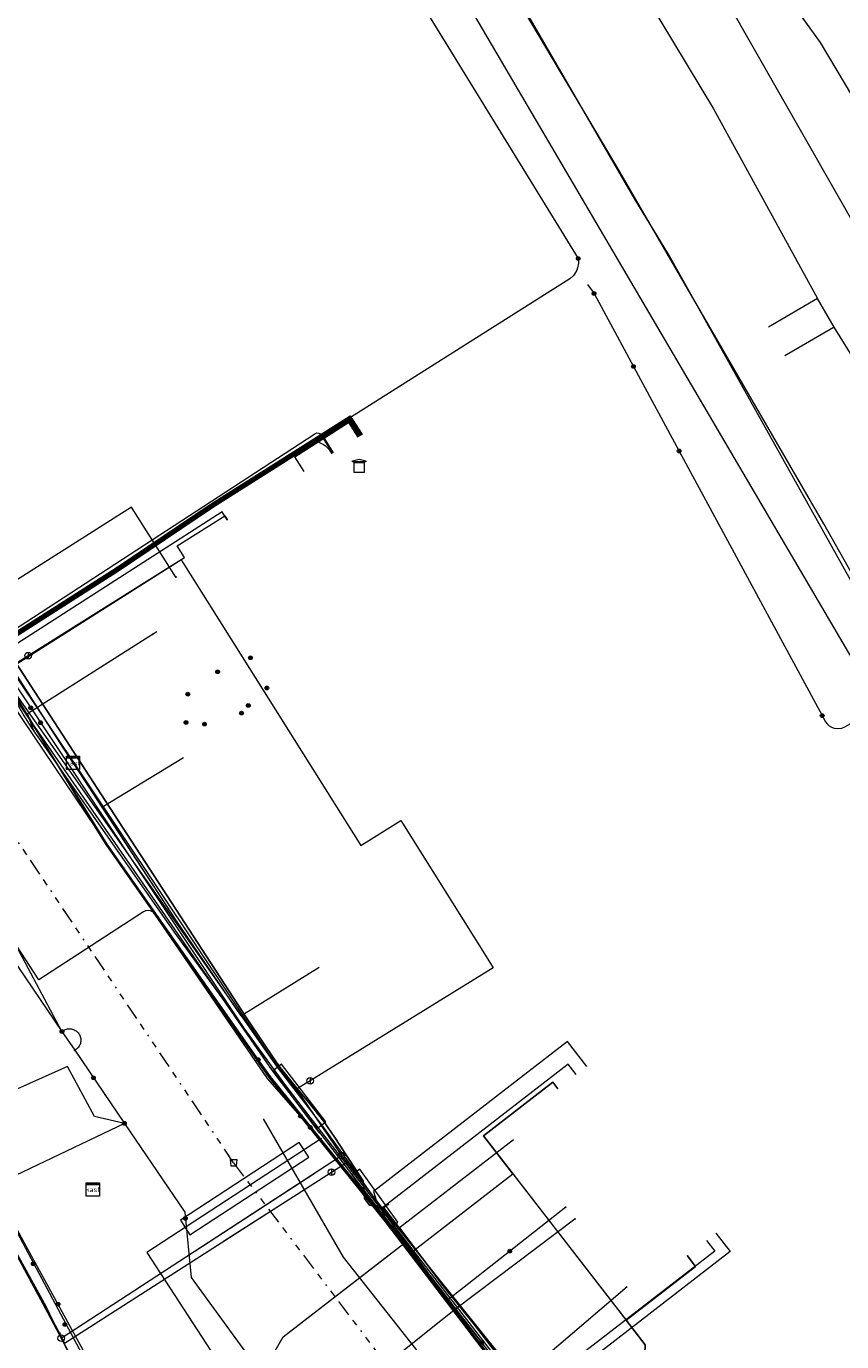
# Model space of a CAD drawing. Header units: metres. Extents: x 154975 to 155642, y 461260 to 461877.
# Tile 90 of 95: x 155417 to 155466, y 461528 to 461608. Entities that reach past the tile are written whole.
import ezdxf
from ezdxf.enums import TextEntityAlignment as Align
from ezdxf.lldxf.tags import DXFTag

# ---------------------------------------------------------------- set-up
doc = ezdxf.new("R2010")
doc.units = ezdxf.units.M
doc.linetypes.add('RI-OVERIG-SO', pattern=[17, 5, -2, 2, -2, 0, -2, 2, -2])
for name, color, linetype, lineweight, true_color in [('B-WE-KL-DATA-G', 3, 'KL-DATA-SO', 18, 0x00ff00), ('B-WE-KL-DATA_HULPSTUK-S', 3, 'Continuous', 18, 0x00ff00), ('B-WE-KL-DATA_KABELBED-G', 3, 'Continuous', 18, 0x00ff00), ('B-WE-KL-DATA_MANTELBUIS-G', 3, 'Continuous', 18, 0x00ff00), ('B-WE-KL-ET_LS-G', 1, 'KL-LS-SO', 18, 0xff0000), ('B-WE-KL-ET_LS_HULPSTUK-S', 1, 'Continuous', 18, 0xff0000), ('B-WE-KL-ET_LS_KABELBED-G', 1, 'Continuous', 18, 0xff0000), ('B-WE-KL-ET_LS_MANTELBUIS-G', 1, 'Continuous', 18, 0xff0000), ('B-WE-KL-ET_MS-G', 1, 'KL-MS-SO', 18, 0xff0000), ('B-WE-KL-ET_MS_HULPSTUK-S', 1, 'Continuous', 18, 0xff0000), ('B-WE-KL-ET_MS_MANTELBUIS-G', 1, 'Continuous', 18, 0xff0000), ('B-WE-KL-GAS_LD-G', 30, 'KL-GAS_LD-SO', 18, 0xff7f00), ('B-WE-KL-GAS_LD_HULPSTUK-S', 30, 'Continuous', 18, 0xff7f00), ('B-WE-KL-GAS_LD_MANTELBUIS-G', 30, 'Continuous', 18, 0xff7f00), ('B-WE-KL-WATER-G', 5, 'KL-WATER-SO', 18, 0x0000ff), ('B-WE-KL-WATER_HULPSTUK-S', 5, 'Continuous', 18, 0x0000ff), ('B-WE-KL-WATER_MANTELBUIS-G', 5, 'Continuous', 18, 0x0000ff), ('B-WE-RI-VRIJVERVAL-G', 6, 'RI-OVERIG-SO', 18, 0xff00ff), ('B-WE-RI-VRIJVERVAL_HULPSTUK-S', 6, 'Continuous', 18, 0xff00ff)]:
    doc.layers.add(name, color=color, linetype=linetype, lineweight=lineweight, true_color=true_color)
doc.layers.add('B-WE-OG-INFO-S', color=7, linetype='Continuous', lineweight=25)
doc.styles.add('NLCS-ISO', font='NLCS-ISO.ttf')
tags = doc.linetypes.add('KL-DATA-SO', pattern='A,4,-1,[101,NLCS.SHX,S=0.5,R=0,X=0,Y=0],-1,4,-1,["D",Standard,S=1,R=0,X=-0.25,Y=-0.5],-1.5', length=12.5).pattern_tags.tags
tags[18] = DXFTag(74, 10)
tags = doc.linetypes.add('KL-GAS_LD-SO', pattern='A,4,-1,[69,NLCS.SHX,S=0.5,R=0,X=0,Y=0],-1,4,-1,["L",Standard,S=1,R=0,X=0.25,Y=-0.5],-2', length=13).pattern_tags.tags
tags[18] = DXFTag(74, 10)
tags = doc.linetypes.add('KL-LS-SO', pattern='A,4,-1,[103,NLCS.SHX,S=0.75,R=0,X=0,Y=0],-1,4,-1,["L",Standard,S=1,R=0,X=0,Y=-0.5],-2', length=13).pattern_tags.tags
tags[18] = DXFTag(74, 10)
tags = doc.linetypes.add('KL-MS-SO', pattern='A,4,-1,[103,NLCS.SHX,S=0.75,R=0,X=0,Y=0],-1,4,-1,["M",Standard,S=1,R=0,X=0,Y=-0.5],-2', length=13).pattern_tags.tags
tags[18] = DXFTag(74, 10)
doc.linetypes.add('KL-WATER-SO', pattern='A,7,-0.5,[168,NLCS.SHX,S=0.75,R=0,X=0.75,Y=0],-2', length=9.5)

# ---------------------------------------------------------------- blocks, each defined once
blk = doc.blocks.new('SKL-WTB_HULP_MOF-SO')
at = {"linetype": 'ByBlock', "lineweight": 18}
h = blk.add_hatch(color=0, dxfattribs=at)
h.dxf.hatch_style = 1
h.paths.add_polyline_path([(-0.5625, 0, 1), (0.5625, 0, 1)])
at = {"color": 0, "linetype": 'ByBlock', "lineweight": 18}
blk.add_circle((0, 0), 0.5625, dxfattribs=at)
at = {"color": 0, "linetype": 'ByBlock', "lineweight": 18, "style": 'NLCS-ISO', "flags": 1}
for tag, p in [('TYPE', (1.5, 0)), ('OMSCHRIJVING', (1.5, -3)), ('LABEL', (1.5, -1.5))]:
    blk.add_attdef(tag, p, '', height=1, dxfattribs=at)
blk = doc.blocks.new('SKL-WTB_HULP_TECHNISCH GEBOUW-SO')
at = {"color": 0, "linetype": 'ByBlock', "lineweight": 18}
for points in [[(-2, 1.5), (0, 2), (2, 1.5), (2, 1.18), (-2, 1.18)], [(-1.5, 1.02), (1.5, 1.02), (1.5, -2), (-1.5, -2)]]:
    blk.add_lwpolyline(points, close=True, dxfattribs=at)
at = {"color": 0, "linetype": 'ByBlock', "lineweight": 18, "style": 'NLCS-ISO', "flags": 1}
for tag, p in [('TYPE', (2.5, 0)), ('OMSCHRIJVING', (2.5, -3)), ('LABEL', (2.5, -1.5))]:
    blk.add_attdef(tag, p, '', height=1, dxfattribs=at)
blk = doc.blocks.new('SKL-WTB_HULP_AFSLUITER-SO')
at = {"color": 0, "linetype": 'ByBlock', "lineweight": 18}
blk.add_lwpolyline([(0, 0.8), (0, -0.8)], dxfattribs=at)
blk.add_circle((0, 0), 1, dxfattribs=at)
at = {"color": 0, "linetype": 'ByBlock', "lineweight": 18, "style": 'NLCS-ISO', "flags": 1}
for tag, p in [('TYPE', (1.5, 0)), ('OMSCHRIJVING', (1.5, -3)), ('LABEL', (1.5, -1.5))]:
    blk.add_attdef(tag, p, '', height=1, dxfattribs=at)
blk = doc.blocks.new('SKL-WTB_HULP_T STUK-SO')
at = {"color": 0, "linetype": 'ByBlock', "lineweight": 18}
blk.add_circle((0, 0), 1, dxfattribs=at)
at = {"color": 0, "linetype": 'ByBlock', "lineweight": -2, "style": 'NLCS-ISO'}
blk.add_text('T', height=1, dxfattribs=at).set_placement((0, 0), align=Align.MIDDLE_CENTER)
at = {"color": 0, "linetype": 'ByBlock', "lineweight": 18, "style": 'NLCS-ISO', "flags": 1}
for tag, p in [('TYPE', (1.5, 0)), ('OMSCHRIJVING', (1.5, -3)), ('LABEL', (1.5, -1.5))]:
    blk.add_attdef(tag, p, '', height=1, dxfattribs=at)
blk = doc.blocks.new('SKL-WTB_HULP_KAST-SO')
at = {"color": 0, "linetype": 'ByBlock', "lineweight": 18}
for points in [[(-2, 2), (2, 2), (2, 1.68), (-2, 1.68)], [(-2, 1.52), (2, 1.52), (2, -2), (-2, -2)]]:
    blk.add_lwpolyline(points, close=True, dxfattribs=at)
at = {"color": 0, "linetype": 'ByBlock', "lineweight": 18, "style": 'NLCS-ISO'}
blk.add_text('kast', height=1.5, dxfattribs=at).set_placement((0, 0), align=Align.MIDDLE_CENTER)
at = {"color": 0, "linetype": 'ByBlock', "lineweight": 18, "style": 'NLCS-ISO', "flags": 1}
for tag, p in [('TYPE', (2.5, 0)), ('OMSCHRIJVING', (2.5, -3)), ('LABEL', (2.5, -1.5))]:
    blk.add_attdef(tag, p, '', height=1, dxfattribs=at)
blk = doc.blocks.new('SKL-WTB_HULP_OVERIG-SO')
at = {"color": 0, "linetype": 'ByBlock', "lineweight": 18}
for points in [[(-0.14, 0.14), (0.14, -0.14)], [(0.14, 0.14), (-0.14, -0.14)]]:
    blk.add_lwpolyline(points, dxfattribs=at)
at = {"color": 0, "linetype": 'ByBlock', "lineweight": 18, "style": 'NLCS-ISO', "flags": 1}
for tag, p in [('TYPE', (1.5, 0)), ('OMSCHRIJVING', (1.5, -3)), ('LABEL', (1.5, -1.5))]:
    blk.add_attdef(tag, p, '', height=1, dxfattribs=at)
blk = doc.blocks.new('SRI-HULP_AFVOER_OPVANG-SO')
at = {"color": 0, "linetype": 'ByBlock', "lineweight": 18}
blk.add_lwpolyline([(-0.75, -1), (-1, 1), (1, 1), (0.75, -1)], close=True, dxfattribs=at)
at = {"color": 0, "linetype": 'ByBlock', "lineweight": 18, "style": 'NLCS-ISO', "flags": 1}
for tag, p in [('TYPE', (1.5, 0)), ('OMSCHRIJVING', (1.5, -3)), ('LABEL', (1.5, -1.5))]:
    blk.add_attdef(tag, p, '', height=1, dxfattribs=at)
blk = doc.blocks.new('SOG-INFO_OVERIG-SO')
at = {"color": 0, "linetype": 'ByBlock', "lineweight": 18}
for points in [[(-0.14, 0.14), (0.14, -0.14)], [(0.14, 0.14), (-0.14, -0.14)]]:
    blk.add_lwpolyline(points, dxfattribs=at)
at = {"color": 0, "linetype": 'ByBlock', "lineweight": 18, "style": 'NLCS-ISO', "flags": 1}
for tag, p in [('TYPE', (1.5, 0)), ('OMSCHRIJVING', (1.5, -3)), ('LABEL', (1.5, -1.5))]:
    blk.add_attdef(tag, p, '', height=1, dxfattribs=at)

msp = doc.modelspace()

# ---------------------------------------------------------------- linework, layer by layer
at = {"layer": 'B-WE-KL-DATA-G', "ltscale": 0.2, "flags": 128}
for points in [[(155274.453, 461839.808), (155292.163, 461822.24), (155309.873, 461804.672), (155314.905, 461799.607), (155319.936, 461794.542), (155327.171, 461786.817), (155334.405, 461779.092), (155342.706, 461769.815), (155351.008, 461760.539), (155360.184, 461749.814), (155369.359, 461739.089), (155380.511, 461725.135), (155388.637, 461714.618), (155398.774, 461701.58), (155405.995, 461691.564), (155413.217, 461681.548), (155419.123, 461672.897), (155425.03, 461664.246), (155430.504, 461655.982), (155435.978, 461647.718), (155441.694, 461638.652), (155451.399, 461623.26), (155469.085, 461592.238), (155486.771, 461561.215), (155546.535, 461454.258), (155549.691, 461448.594)], [(155438.756, 461536.298), (155437.885, 461536.446), (155437.578, 461536.841), (155437.506, 461537.923), (155437.227, 461538.347), (155435.789, 461540.529), (155435.128, 461541.492), (155434.223, 461542.637), (155433.482, 461543.54), (155432.898, 461544.262), (155432.503, 461544.752), (155432.067, 461545.367), (155431.445, 461546.286), (155430.473, 461547.749), (155421.939, 461560.88), (155416.037, 461569.982), (155414.528, 461572.203), (155411.056, 461577.515), (155410.278, 461578.705), (155405.301, 461586.32), (155405.226, 461586.437), (155400.372, 461593.896), (155395.216, 461601.819), (155392.507, 461605.983), (155392.498, 461605.995), (155388.121, 461612.719), (155388.08, 461612.773), (155387.978, 461612.909), (155383.512, 461619.829), (155383.494, 461619.856), (155381.975, 461622.146), (155381.954, 461622.177), (155377.525, 461628.889), (155377.512, 461628.908), (155371.135, 461638.77), (155371.106, 461638.816), (155368.589, 461642.658), (155361.996, 461652.722), (155358.251, 461658.44), (155358.202, 461658.513), (155356.514, 461660.999), (155356.471, 461661.065), (155351.698, 461668.404), (155351.664, 461668.457), (155350.092, 461670.856), (155350.022, 461670.963), (155346.257, 461676.763), (155346.224, 461676.814), (155345.113, 461678.492), (155345.089, 461678.529), (155339.005, 461687.869), (155338.938, 461687.971), (155334.314, 461694.935), (155334.299, 461694.958), (155330.763, 461700.242), (155330.202, 461701.399), (155329.348, 461702.918), (155328.861, 461703.329), (155327.843, 461704.944), (155326.348, 461707.148), (155324.573, 461707.04), (155324.351, 461707.029), (155324.142, 461707.148), (155323.969, 461707.308), (155323.753, 461707.489), (155323.058, 461708.592), (155322.993, 461708.674), (155322.858, 461708.842), (155318.526, 461715.368), (155318.522, 461715.374), (155315.918, 461719.478), (155315.869, 461719.555), (155312.962, 461724.032), (155312.952, 461724.047), (155309.822, 461728.851), (155310.207, 461728.991)], [(155419.996, 461563.149), (155419.421, 461564.038), (155402.697, 461590.156), (155396.023, 461600.519), (155383.913, 461619.281), (155375.325, 461613.738), (155375.34, 461613.719), (155374.562, 461613.092)], [(155420.374, 461512.245), (155421.282, 461512.843), (155425.321, 461515.469), (155425.496, 461515.727), (155425.555, 461516.068), (155425.509, 461516.363), (155425.345, 461516.78), (155425.169, 461517.19), (155424.915, 461517.732), (155424.463, 461518.661), (155418.477, 461529.938), (155416.125, 461534.322), (155413.12, 461539.923), (155407.038, 461551.26), (155404.58, 461555.84), (155404.578, 461556.347), (155404.155, 461557.287), (155403.621, 461557.78), (155402.831, 461559.252), (155402.648, 461559.594), (155399.163, 461566.072), (155395.549, 461572.792), (155391.99, 461579.409), (155390.909, 461581.418), (155388.622, 461585.718), (155387.918, 461587.043), (155382.8, 461596.669), (155380.917, 461600.209), (155380.63, 461600.752), (155380.593, 461600.823), (155380.592, 461600.822), (155365.396, 461592.706), (155362.051, 461590.881)], [(155419.996, 461563.149), (155419.421, 461564.038), (155407.79, 461582.202), (155411.097, 461584.311)], [(155415.448, 461570.197), (155434.399, 461582.586), (155434.547, 461582.577), (155434.835, 461582.509), (155435.103, 461582.382), (155435.23, 461582.294), (155435.453, 461582.078), (155435.621, 461581.817)], [(155419.996, 461563.149), (155419.421, 461564.038), (155411.114, 461577.01), (155414.421, 461579.123)], [(155429.307, 461577.818), (155428.998, 461578.301), (155416.037, 461569.982)], [(155419.996, 461563.149), (155419.421, 461564.038), (155416.45, 461568.677), (155416.437, 461569.023), (155426.719, 461575.545), (155426.274, 461576.247), (155429.148, 461578.069), (155429.31, 461577.814)], [(155419.996, 461563.149), (155419.421, 461564.038), (155416.45, 461568.677), (155416.437, 461569.023), (155426.719, 461575.545), (155426.274, 461576.247), (155429.148, 461578.069), (155429.31, 461577.814)], [(155419.996, 461563.149), (155419.421, 461564.038), (155416.45, 461568.677), (155416.437, 461569.023), (155426.719, 461575.545), (155426.274, 461576.247), (155429.148, 461578.069), (155429.31, 461577.814)], [(155419.996, 461563.149), (155419.421, 461564.038), (155416.45, 461568.677), (155416.437, 461569.023), (155426.719, 461575.545), (155426.274, 461576.247), (155429.148, 461578.069), (155429.31, 461577.814)], [(155419.996, 461563.149), (155419.421, 461564.038), (155416.45, 461568.677), (155416.437, 461569.023), (155426.719, 461575.545), (155426.274, 461576.247), (155429.148, 461578.069), (155429.31, 461577.814)], [(155419.996, 461563.149), (155419.421, 461564.038), (155416.45, 461568.677), (155416.437, 461569.023), (155426.719, 461575.545), (155426.274, 461576.247), (155429.148, 461578.069), (155429.31, 461577.814)], [(155429.3, 461577.8), (155429.307, 461577.818)], [(155434.314, 461541.146), (155431.723, 461544.103), (155422.026, 461558.244), (155414.42, 461569.525), (155415.448, 461570.197)], [(155416.037, 461569.982), (155421.939, 461560.88), (155430.473, 461547.749), (155431.445, 461546.286), (155432.067, 461545.367), (155432.503, 461544.752), (155432.898, 461544.262), (155433.482, 461543.54), (155434.223, 461542.637), (155435.128, 461541.492), (155435.789, 461540.529), (155437.227, 461538.347), (155437.506, 461537.923), (155437.578, 461536.841), (155437.885, 461536.446), (155438.756, 461536.298), (155439.014, 461536.498)], [(155419.996, 461563.149), (155419.421, 461564.038), (155416.45, 461568.677), (155404.272, 461557.044), (155403.48, 461558.526), (155398.977, 461556.122)], [(155419.996, 461563.149), (155419.421, 461564.038), (155416.45, 461568.677), (155404.272, 461557.044), (155406.576, 461552.73), (155402.074, 461550.33)], [(155419.996, 461563.149), (155419.421, 461564.038), (155416.45, 461568.677), (155404.272, 461557.044), (155408.128, 461549.825), (155403.629, 461547.422)], [(155419.996, 461563.149), (155419.421, 461564.038), (155416.45, 461568.677), (155404.272, 461557.044), (155413.039, 461540.632), (155408.539, 461538.225)], [(155419.996, 461563.149), (155419.421, 461564.038), (155416.45, 461568.677), (155404.272, 461557.044), (155416.23, 461534.66), (155411.728, 461532.256)], [(155419.996, 461563.149), (155421.739, 461560.484), (155426.665, 461563.473)], [(155419.996, 461563.149), (155421.739, 461560.484), (155426.665, 461563.473)], [(155419.996, 461563.149), (155421.739, 461560.484), (155426.665, 461563.473)], [(155419.996, 461563.149), (155421.739, 461560.484), (155426.665, 461563.473)], [(155419.996, 461563.149), (155421.739, 461560.484), (155426.665, 461563.473)], [(155419.996, 461563.149), (155421.739, 461560.484), (155426.665, 461563.473)], [(155419.996, 461563.149), (155421.739, 461560.484), (155426.665, 461563.473)], [(155419.996, 461563.149), (155421.739, 461560.484), (155426.665, 461563.473)], [(155419.996, 461563.149), (155421.739, 461560.484), (155426.665, 461563.473)], [(155419.996, 461563.149), (155421.739, 461560.484), (155426.665, 461563.473)], [(155419.996, 461563.149), (155421.739, 461560.484), (155426.665, 461563.473)], [(155419.996, 461563.149), (155421.739, 461560.484), (155426.665, 461563.473)], [(155419.996, 461563.149), (155421.739, 461560.484), (155426.665, 461563.473)], [(155419.996, 461563.149), (155421.739, 461560.484), (155426.665, 461563.473)], [(155419.996, 461563.149), (155421.739, 461560.484), (155426.665, 461563.473)], [(155419.996, 461563.149), (155426.23, 461553.623), (155430.122, 461547.87), (155434.86, 461550.809)], [(155419.996, 461563.149), (155426.23, 461553.623), (155430.122, 461547.87), (155434.86, 461550.809)], [(155419.996, 461563.149), (155426.23, 461553.623), (155430.122, 461547.87), (155434.86, 461550.809)], [(155449.263, 461543.472), (155448.954, 461543.871), (155444.763, 461540.624), (155454.524, 461528.02), (155454.151, 461518.391), (155454.374, 461518.11), (155455.14, 461517.411), (155455.208, 461517.328), (155455.079, 461517.222), (155468.746, 461500), (155475.736, 461491.444), (155479.053, 461487.226), (155480.232, 461485.72), (155480.713, 461486.077)], [(155434.314, 461541.146), (155434.973, 461540.394), (155435.001, 461540.478), (155424.441, 461533.579), (155431.911, 461522.11), (155431.92, 461522.052), (155431.924, 461521.993), (155431.924, 461521.934), (155431.92, 461521.876), (155431.911, 461521.818), (155431.909, 461521.808), (155431.885, 461521.719), (155431.851, 461521.634), (155431.807, 461521.553), (155431.754, 461521.479), (155431.691, 461521.41), (155422.162, 461514.98), (155418.972, 461512.613), (155412.045, 461507.474), (155408.899, 461506.302), (155399.268, 461500), (155370.732, 461481.328), (155317.736, 461446.614), (155301.594, 461436.457), (155303.395, 461433.076), (155303.63, 461432.571), (155303.924, 461431.496), (155303.98, 461430.941), (155303.973, 461430.383), (155303.801, 461429.378), (155303.428, 461428.429), (155303.172, 461427.988), (155302.838, 461427.534), (155302.456, 461427.121), (155302.03, 461426.754), (155301.068, 461426.173), (155265.795, 461407.386), (155264.508, 461406.831), (155263.831, 461406.644), (155263.14, 461406.52), (155262.44, 461406.46), (155261.856, 461406.459), (155260.695, 461406.59), (155259.568, 461406.897), (155259.156, 461407.041), (155258.937, 461407.052), (155258.721, 461407.021), (155258.514, 461406.949), (155252.392, 461404.513), (155252.217, 461404.369), (155252.071, 461404.193), (155251.961, 461403.993), (155251.89, 461403.776), (155251.861, 461403.549), (155251.871, 461403.034), (155251.742, 461402.015), (155251.604, 461401.519), (155251.419, 461401.04), (155251.111, 461400.506), (155250.327, 461399.557), (155249.86, 461399.154), (155249.351, 461398.806), (155242.245, 461395.256), (155232.635, 461391.099), (155227.033, 461388.782)], [(155446.585, 461540.398), (155439.708, 461535.075), (155442.33, 461531.582), (155444.14, 461529.323), (155445.798, 461527.194), (155446.554, 461526.25), (155446.832, 461525.906)], [(155409.757, 461508.224), (155410.041, 461507.721), (155411.488, 461508.537), (155421.999, 461515.29), (155431.196, 461521.392), (155432.766, 461525.835), (155431.872, 461527.097), (155432.678, 461528.499), (155440.051, 461534.19), (155440.476, 461533.642), (155446.537, 461538.333), (155454.524, 461528.02), (155454.151, 461518.391), (155454.374, 461518.11), (155455.14, 461517.411), (155455.208, 461517.328), (155455.079, 461517.222), (155468.746, 461500), (155475.736, 461491.444), (155479.053, 461487.226), (155482.564, 461482.74), (155486.749, 461477.43), (155486.8, 461477.471), (155495.58, 461466.549), (155496.559, 461465.317), (155496.37, 461465.166), (155500, 461460.34), (155500.142, 461460.166), (155492.041, 461453.701), (155486.5, 461450.108), (155481.854, 461447.316), (155475.613, 461442.559), (155452.895, 461426.993), (155434.65, 461415.765), (155427.722, 461411.996), (155407.364, 461400.178), (155400.953, 461396.216), (155401.111, 461395.961)], [(155438.756, 461536.298), (155439.014, 461536.498)], [(155439.708, 461535.075), (155438.756, 461536.298)], [(155420.374, 461512.245), (155420.894, 461512.152), (155422.035, 461512.234), (155444.268, 461525.577), (155445.232, 461526.491), (155445.706, 461526.599), (155445.856, 461526.824), (155445.798, 461527.194), (155444.14, 461529.323), (155442.33, 461531.582), (155439.708, 461535.075)], [(155407.89, 461505.131), (155411.335, 461507.361), (155411.978, 461507.611), (155413.571, 461507.893), (155415.493, 461509.037), (155420.374, 461512.245), (155421.282, 461512.843), (155425.321, 461515.469), (155425.496, 461515.727), (155425.555, 461516.068), (155425.509, 461516.363), (155425.345, 461516.78), (155425.169, 461517.19), (155424.915, 461517.732), (155424.463, 461518.661), (155418.477, 461529.938), (155416.125, 461534.322)], [(155480.713, 461486.077), (155480.232, 461485.72), (155479.053, 461487.226), (155475.736, 461491.444), (155468.746, 461500), (155455.079, 461517.222), (155455.208, 461517.328), (155455.14, 461517.411), (155454.374, 461518.11), (155454.151, 461518.391), (155454.524, 461528.02), (155453.377, 461529.5), (155457.568, 461532.745), (155457.058, 461533.403)], [(155446.832, 461525.906), (155453.442, 461531.539)]]:
    msp.add_lwpolyline(points, dxfattribs=at)
at = {"layer": 'B-WE-KL-DATA_KABELBED-G', "ltscale": 0.2, "flags": 128}
for points in [[(155547.793, 461429.458), (155547.294, 461430.352), (155532.474, 461456.753), (155508.198, 461500), (155506.684, 461502.692), (155504.365, 461506.585), (155500, 461513.915), (155475.307, 461555.386), (155470.677, 461563.221), (155440.313, 461615.003), (155410.884, 461661.906), (155378.694, 461706.959), (155343.859, 461750), (155320.733, 461775.882), (155306.04, 461791.565), (155303.283, 461794.687), (155269.166, 461827.78), (155264.867, 461832.132)], [(155413.217, 461681.548), (155419.123, 461672.897), (155425.03, 461664.246), (155430.504, 461655.982), (155435.978, 461647.718), (155441.694, 461638.652), (155451.399, 461623.26), (155469.085, 461592.238), (155486.771, 461561.215), (155546.535, 461454.258), (155549.691, 461448.594)], [(155508.378, 461499.963), (155507.901, 461500.814), (155505.077, 461505.842), (155492.925, 461527.493), (155488.118, 461536.025), (155482.443, 461546.092), (155480.159, 461550.151), (155477.214, 461555.388), (155474.136, 461560.947), (155472.58, 461564.071), (155455.951, 461593.827), (155453.901, 461597.185), (155444.086, 461614.153)], [(155426.332, 461517.218), (155417.048, 461534.19), (155415.204, 461537.617), (155412.949, 461541.81), (155406.235, 461554.288), (155405.754, 461555.183), (155401.439, 461563.204), (155401.052, 461563.924), (155397.454, 461570.611), (155397.031, 461571.397), (155388.427, 461587.39), (155385.195, 461593.398), (155384.385, 461594.903), (155383.783, 461596.024), (155383.82, 461596.044), (155386.122, 461597.271), (155386.568, 461597.509), (155386.019, 461598.35), (155383.331, 461602.474)], [(155426.202, 461574.371), (155423.529, 461578.585), (155415.083, 461573.233), (155413.579, 461572.279)], [(155416.437, 461569.023), (155426.719, 461575.545), (155426.274, 461576.247), (155429.148, 461578.069), (155429.31, 461577.814)], [(155394.461, 461576.387), (155405.754, 461555.183), (155406.232, 461554.286), (155412.89, 461541.784), (155415.129, 461537.581), (155416.958, 461534.146), (155424.086, 461520.784), (155426.256, 461517.165), (155427.458, 461515.161), (155427.463, 461515.15)], [(155412.769, 461572.415), (155431.862, 461544.795)], [(155413.579, 461572.279), (155413.832, 461571.899), (155416.599, 461567.74), (155431.862, 461544.795)], [(155419.996, 461563.149), (155416.45, 461568.677)], [(155419.996, 461563.149), (155420.127, 461562.946)], [(155421.739, 461560.484), (155426.665, 461563.473)], [(155420.127, 461562.946), (155421.739, 461560.484)], [(155421.739, 461560.484), (155426.23, 461553.623), (155430.122, 461547.87), (155434.86, 461550.809)], [(155419.328, 461546.933), (155413.364, 461558.101), (155412.854, 461557.828), (155412.172, 461557.463), (155406.235, 461554.288), (155406.232, 461554.286), (155401.356, 461551.678)], [(155412.297, 461557.279), (155419.328, 461546.933)], [(155419.328, 461546.933), (155419.376, 461546.97), (155419.428, 461547.003), (155419.482, 461547.032), (155419.538, 461547.055), (155419.596, 461547.073), (155419.656, 461547.087), (155419.716, 461547.095), (155419.777, 461547.097), (155419.838, 461547.094), (155419.898, 461547.086), (155419.958, 461547.072), (155420.016, 461547.054), (155420.072, 461547.03), (155420.126, 461547.001), (155420.177, 461546.968), (155420.225, 461546.93), (155420.27, 461546.889), (155420.31, 461546.843), (155420.347, 461546.794), (155420.379, 461546.742), (155420.406, 461546.688), (155420.429, 461546.631), (155420.446, 461546.572), (155420.458, 461546.513), (155420.465, 461546.452), (155420.466, 461546.391), (155420.462, 461546.33), (155420.453, 461546.27), (155420.438, 461546.211), (155420.418, 461546.153), (155420.393, 461546.097), (155420.364, 461546.044), (155420.329, 461545.993), (155420.291, 461545.946), (155420.248, 461545.902), (155420.202, 461545.863), (155420.153, 461545.827), (155420.1, 461545.796)], [(155419.328, 461546.933), (155420.1, 461545.796)], [(155420.1, 461545.796), (155423.098, 461541.385), (155425.071, 461538.483), (155426.735, 461536.032), (155427.133, 461532.069), (155432.236, 461525.051), (155433.916, 461522.944), (155440.032, 461515.275)], [(155423.098, 461541.385), (155421.293, 461541.795), (155419.667, 461544.828), (155412.949, 461541.81), (155412.89, 461541.784), (155407.326, 461539.284)], [(155431.862, 461544.795), (155432.146, 461544.369), (155437.555, 461537.352), (155438.321, 461536.357), (155442.647, 461530.757), (155443.082, 461530.194)], [(155431.869, 461544.785), (155434.88, 461540.793)], [(155446.537, 461538.333), (155444.763, 461540.624), (155448.954, 461543.871), (155449.263, 461543.472)], [(155423.098, 461541.385), (155415.204, 461537.617), (155415.129, 461537.581), (155409.872, 461535.071)], [(155442.613, 461535.296), (155446.537, 461538.333)], [(155446.537, 461538.333), (155453.377, 461529.5)], [(155449.735, 461536.327), (155442.647, 461530.757), (155443.082, 461530.194), (155444.659, 461528.152)], [(155444.659, 461528.152), (155443.082, 461530.194), (155450.286, 461535.616)], [(155438.821, 461533.24), (155440.051, 461534.19), (155440.476, 461533.642), (155442.613, 461535.296)], [(155433.228, 461528.923), (155438.821, 461533.24)], [(155457.058, 461533.403), (155457.568, 461532.745), (155453.377, 461529.5)], [(155434.621, 461523.476), (155434.621, 461523.476), (155435.647, 461524.251), (155441.506, 461528.934), (155443.082, 461530.194)], [(155483.318, 461481.937), (155474.991, 461492.176), (155468.7, 461500), (155464.124, 461505.692), (155460.003, 461510.819), (155454.995, 461515.873), (155451.143, 461519.761), (155444.659, 461528.152), (155443.082, 461530.194)], [(155453.377, 461529.5), (155454.524, 461528.02), (155454.151, 461518.391), (155454.374, 461518.11)], [(155410.041, 461507.721), (155411.488, 461508.537), (155421.999, 461515.29), (155431.196, 461521.392), (155432.766, 461525.835), (155431.872, 461527.097), (155432.678, 461528.499), (155433.228, 461528.923)], [(155435.647, 461524.251), (155441.506, 461528.934)]]:
    msp.add_lwpolyline(points, dxfattribs=at)
at = {"layer": 'B-WE-KL-DATA_MANTELBUIS-G', "ltscale": 0.2, "flags": 128}
for points in [[(155431.869, 461544.785), (155434.88, 461540.793)], [(155433.228, 461528.923), (155438.821, 461533.24)], [(155435.647, 461524.251), (155441.506, 461528.934)]]:
    msp.add_lwpolyline(points, dxfattribs=at)
at = {"layer": 'B-WE-KL-ET_LS-G', "ltscale": 0.2, "flags": 128}
for points in [[(155537.947, 461498.873), (155536.057, 461503.281), (155534.627, 461506.203), (155532.019, 461510.782), (155522.719, 461526.194), (155519.047, 461532.399), (155511.975, 461528.16), (155490.392, 461564.537), (155482.543, 461577.323), (155465.112, 461606.639), (155444.962, 461634.574), (155428.989, 461659.599), (155417.86, 461676.008), (155401.963, 461698.154), (155385.677, 461719.454), (155379.386, 461726.044), (155369.049, 461736.928), (155352.967, 461754.012), (155343.797, 461763.884), (155334.425, 461773.906), (155321.502, 461787.535), (155299.07, 461810.416), (155290.375, 461818.658), (155285.569, 461824.072), (155281.038, 461828.456), (155281.585, 461830.71), (155277.939, 461834.238), (155275.895, 461833.677), (155270.863, 461838.104), (155272.573, 461839.394), (155274.193, 461840.795), (155275.715, 461842.303), (155277.132, 461843.909), (155278.438, 461845.607), (155279.627, 461847.389), (155280.694, 461849.247), (155281.633, 461851.173), (155278.778, 461853.654)], [(155229.023, 461838.281), (155229.758, 461838.765), (155242.873, 461818.84), (155246.957, 461812.831), (155252.731, 461803.98), (155258.159, 461807.521), (155273.279, 461786.734), (155280.927, 461775.321), (155291.819, 461758.53), (155295.662, 461752.287), (155296.567, 461751.155), (155297.272, 461750.027), (155310.198, 461730.469), (155325.025, 461707.76), (155326.006, 461706.115), (155331.737, 461697.091), (155337.791, 461688.192), (155341.722, 461682.232), (155352.655, 461665.057), (155353.823, 461663.545), (155359.279, 461655.016), (155370.099, 461639.269), (155378.376, 461625.864), (155385.514, 461614.858), (155394.094, 461601.714), (155399.192, 461593.635), (155412.291, 461574.206), (155421.138, 461559.576), (155421.984, 461558.216), (155431.813, 461544.148), (155438.912, 461535.339), (155448.615, 461522.615), (155448.9, 461522.531), (155451.753, 461520.209), (155455.621, 461516.902), (155463.594, 461506.267), (155471.478, 461496.941), (155474.878, 461492.079), (155482.353, 461482.574), (155490.259, 461472.64), (155492.956, 461469.433), (155494.883, 461469.735), (155503.931, 461456.968), (155521.037, 461434.853), (155520.714, 461434.606), (155522.913, 461430.894), (155522.77, 461430.024), (155523.09, 461429.501)], [(155540.102, 461443.223), (155538.12, 461446.457), (155532.929, 461456.087), (155526.1, 461468.367), (155522.59, 461475.089), (155514.161, 461490.328), (155508.71, 461500.4), (155501.884, 461512.103), (155489.767, 461533.971), (155477.607, 461555.813), (155465.314, 461577.582), (155452.772, 461599.226), (155440.105, 461620.575), (155426.54, 461641.669), (155419.007, 461652.792), (155412.712, 461662.382), (155403.129, 461676.61), (155398.738, 461683.005), (155392.258, 461691.974), (155383.782, 461702.945), (155377.984, 461710.028), (155368.292, 461722.653), (155358.338, 461735.001), (155352.647, 461742.041), (155347.96, 461747.234), (155336.361, 461760.913), (155330.857, 461766.984), (155324.132, 461774.5), (155319.604, 461779.396), (155316.982, 461782.137), (155309.832, 461789.773), (155302.384, 461797.488), (155291.264, 461808.437), (155284.787, 461815.143), (155272.755, 461826.127), (155266.791, 461831.915)], [(155448.651, 461522.65), (155438.962, 461535.357), (155431.853, 461544.178), (155424.877, 461554.092), (155424.834, 461554.135), (155424.676, 461554.222), (155424.554, 461554.245), (155424.365, 461554.218), (155424.255, 461554.159), (155417.937, 461550.043), (155407.664, 461565.816), (155399.763, 461577.533), (155355.817, 461646.066), (155314.531, 461706.996)], [(155426.53, 461654.05), (155432.622, 461645.521), (155445.811, 461624.181), (155449.814, 461617.302), (155458.657, 461602.634), (155464.935, 461591.181)], [(155426.53, 461654.05), (155432.622, 461645.521), (155445.811, 461624.181), (155449.814, 461617.302), (155458.657, 461602.634), (155464.935, 461591.181)], [(155426.53, 461654.05), (155432.622, 461645.521), (155445.811, 461624.181), (155449.814, 461617.302), (155458.657, 461602.634), (155464.935, 461591.181)], [(155426.53, 461654.05), (155432.622, 461645.521), (155445.811, 461624.181), (155449.814, 461617.302), (155458.657, 461602.634), (155464.935, 461591.181)], [(155426.53, 461654.05), (155432.622, 461645.521), (155445.811, 461624.181), (155449.814, 461617.302), (155458.657, 461602.634), (155464.935, 461591.181)], [(155426.53, 461654.05), (155432.622, 461645.521), (155445.811, 461624.181), (155449.814, 461617.302), (155458.657, 461602.634), (155464.935, 461591.181)], [(155426.53, 461654.05), (155432.622, 461645.521), (155445.811, 461624.181), (155449.814, 461617.302), (155458.657, 461602.634), (155464.935, 461591.181)], [(155426.53, 461654.05), (155432.622, 461645.521), (155445.811, 461624.181), (155449.814, 461617.302), (155458.657, 461602.634), (155464.935, 461591.181)], [(155464.935, 461591.181), (155461.973, 461589.466)], [(155464.935, 461591.181), (155461.973, 461589.466)], [(155465.937, 461589.451), (155464.935, 461591.181)], [(155465.937, 461589.451), (155464.935, 461591.181)], [(155465.937, 461589.451), (155464.935, 461591.181)], [(155465.937, 461589.451), (155464.935, 461591.181)], [(155465.937, 461589.451), (155464.935, 461591.181)], [(155465.937, 461589.451), (155464.935, 461591.181)], [(155465.937, 461589.451), (155462.952, 461587.721)], [(155465.937, 461589.451), (155462.952, 461587.721)], [(155546.475, 461446.793), (155544.592, 461450.044), (155532.218, 461471.769), (155519.708, 461493.418), (155507.519, 461515.245), (155505.971, 461518.83), (155495.445, 461537.136), (155483.542, 461559.132), (155481.711, 461562.2), (155471.248, 461580.902), (155465.937, 461589.451)], [(155546.475, 461446.793), (155544.592, 461450.044), (155532.218, 461471.769), (155519.708, 461493.418), (155507.519, 461515.245), (155505.971, 461518.83), (155495.445, 461537.136), (155483.542, 461559.132), (155481.711, 461562.2), (155471.248, 461580.902), (155465.937, 461589.451)], [(155546.475, 461446.793), (155544.592, 461450.044), (155532.218, 461471.769), (155519.708, 461493.418), (155507.519, 461515.245), (155505.971, 461518.83), (155495.445, 461537.136), (155483.542, 461559.132), (155481.711, 461562.2), (155471.248, 461580.902), (155465.937, 461589.451)], [(155546.475, 461446.793), (155544.592, 461450.044), (155532.218, 461471.769), (155519.708, 461493.418), (155507.519, 461515.245), (155505.971, 461518.83), (155495.445, 461537.136), (155483.542, 461559.132), (155481.711, 461562.2), (155471.248, 461580.902), (155465.937, 461589.451)], [(155437.36, 461582.916), (155436.686, 461583.972), (155428.384, 461578.713), (155422.654, 461574.849), (155413.476, 461568.979), (155409.001, 461565.136), (155401.969, 461560.562), (155416.386, 461533.84), (155425.231, 461517.257), (155409.141, 461506.464)], [(155407.622, 461565.789), (155408.303, 461564.742), (155408.97, 461565.176), (155413.444, 461569.018), (155422.628, 461574.891), (155428.356, 461578.755), (155436.702, 461584.041), (155437.402, 461582.943)], [(155413.206, 461572.115), (155414.678, 461569.866), (155422.601, 461574.934), (155428.329, 461578.797), (155436.717, 461584.11), (155437.444, 461582.969)], [(155416.263, 461567.334), (155414.76, 461569.741), (155422.681, 461574.807), (155428.411, 461578.671), (155436.671, 461583.903), (155437.317, 461582.889)], [(155416.305, 461567.36), (155414.829, 461569.726), (155422.708, 461574.765), (155428.438, 461578.629), (155436.656, 461583.834), (155437.275, 461582.862)], [(155437.233, 461582.836), (155436.64, 461583.765), (155428.466, 461578.587), (155422.734, 461574.723), (155414.897, 461569.71), (155422.026, 461558.244), (155431.175, 461545.229)], [(155433.94, 461580.751), (155433.374, 461581.637), (155436.625, 461583.696), (155437.191, 461582.809)], [(155431.175, 461545.229), (155431.893, 461544.208), (155438.912, 461535.499), (155438.86, 461535.564)], [(155450.368, 461544.334), (155449.879, 461544.966), (155438.586, 461536.222), (155438.878, 461535.578), (155438.86, 461535.564)], [(155431.471, 461541.656), (155436.291, 461533.297), (155462.576, 461500), (155478.648, 461479.632), (155494.25, 461460.558), (155500, 461453.554), (155504.271, 461448.369), (155506.31, 461445.786), (155506.299, 461445.8), (155508.283, 461443.127), (155508.279, 461443.136), (155509.177, 461441.879), (155510.068, 461440.617), (155510.952, 461439.351), (155511.829, 461438.079), (155512.699, 461436.803), (155513.3, 461435.914), (155513.894, 461435.021), (155514.481, 461434.123), (155515.061, 461433.222), (155515.634, 461432.315), (155516.234, 461431.362), (155516.826, 461430.408), (155517.412, 461429.45), (155517.992, 461428.488), (155518.566, 461427.522), (155519.423, 461426.066), (155520.27, 461424.605), (155521.108, 461423.138), (155521.936, 461421.666), (155522.754, 461420.189), (155523.4, 461419.019), (155524.036, 461417.847), (155524.665, 461416.672), (155525.081, 461415.88)], [(155438.912, 461535.499), (155448.776, 461522.567), (155451.721, 461520.171), (155455.584, 461516.868), (155463.555, 461506.236), (155471.438, 461496.91), (155474.838, 461492.048), (155482.314, 461482.543), (155489.239, 461473.841)], [(155458.234, 461534.308), (155458.724, 461533.675), (155447.143, 461524.708)]]:
    msp.add_lwpolyline(points, dxfattribs=at)
at = {"layer": 'B-WE-KL-ET_LS_KABELBED-G', "ltscale": 0.2, "flags": 128}
for points in [[(155540.102, 461443.223), (155538.12, 461446.457), (155532.929, 461456.087), (155526.1, 461468.367), (155522.59, 461475.089), (155514.161, 461490.328), (155508.71, 461500.4), (155501.884, 461512.103), (155489.767, 461533.971), (155477.607, 461555.813), (155465.314, 461577.582), (155452.772, 461599.226), (155440.105, 461620.575), (155426.54, 461641.669), (155419.007, 461652.792), (155412.712, 461662.382)], [(155426.53, 461654.05), (155432.622, 461645.521), (155445.811, 461624.181), (155449.814, 461617.302), (155458.657, 461602.634), (155464.935, 461591.181)], [(155464.935, 461591.181), (155461.973, 461589.466)], [(155465.937, 461589.451), (155464.935, 461591.181)], [(155465.937, 461589.451), (155462.952, 461587.721)], [(155546.475, 461446.793), (155544.592, 461450.044), (155532.218, 461471.769), (155519.708, 461493.418), (155507.519, 461515.245), (155505.971, 461518.83), (155495.445, 461537.136), (155483.542, 461559.132), (155481.711, 461562.2), (155471.248, 461580.902), (155465.937, 461589.451)]]:
    msp.add_lwpolyline(points, dxfattribs=at)
at = {"layer": 'B-WE-KL-ET_LS_MANTELBUIS-G', "ltscale": 0.2, "flags": 128}
for points in [[(155435.247, 461541.474), (155432.581, 461544.966), (155432.105, 461544.602), (155434.771, 461541.11), (155435.247, 461541.474)], [(155434.219, 461539.34), (155433.645, 461540.22), (155426.481, 461535.54), (155427.055, 461534.66), (155434.219, 461539.34)], [(155439.596, 461535.411), (155437.309, 461538.623), (155436.821, 461538.275), (155439.108, 461535.063), (155439.596, 461535.411)]]:
    msp.add_lwpolyline(points, dxfattribs=at)
at = {"layer": 'B-WE-KL-ET_MS-G', "ltscale": 0.2, "flags": 128}
for points in [[(155379.464, 461700.017), (155379.731, 461699.682), (155388.895, 461687.432), (155393.587, 461681.001), (155397.536, 461675.501), (155400.89, 461670.766), (155405.983, 461663.456), (155410.183, 461657.319), (155413.927, 461651.76), (155417.141, 461646.922), (155421.908, 461639.628), (155425.555, 461633.948), (155428.895, 461628.667), (155432.593, 461622.729), (155450.486, 461593.597)], [(155450.486, 461593.597), (155450.5, 461593.317), (155450.451, 461593.041), (155450.404, 461592.908), (155450.269, 461592.667), (155450.183, 461592.559), (155449.976, 461592.374), (155434.994, 461582.9), (155435.663, 461581.843)], [(155451.045, 461592.032), (155451.441, 461591.485)], [(155451.441, 461591.485), (155453.818, 461587.088)], [(155453.818, 461587.088), (155456.578, 461581.98)], [(155529.009, 461456.884), (155527.87, 461455.936), (155515.39, 461446.413), (155515.11, 461446.192), (155514.792, 461446.032), (155514.448, 461445.939), (155514.092, 461445.917), (155513.74, 461445.967), (155513.404, 461446.086), (155513.099, 461446.27), (155512.837, 461446.511), (155496.073, 461465.433), (155489.828, 461472.596), (155483.817, 461480.222), (155480.512, 461484.262), (155469.87, 461497.55), (155460.346, 461509.677), (155452.042, 461519.664), (155446.375, 461526.171), (155439.352, 461535.237), (155437.065, 461538.449), (155435.009, 461541.292), (155432.343, 461544.784), (155415.62, 461568.644), (155415.461, 461568.961), (155415.371, 461569.304), (155415.354, 461569.658), (155415.412, 461570.008), (155415.542, 461570.338), (155415.737, 461570.634), (155415.99, 461570.882), (155416.289, 461571.073), (155434.585, 461583.026), (155434.703, 461583.073), (155434.836, 461583.062), (155434.963, 461582.995), (155435.063, 461582.884), (155435.705, 461581.87)], [(155433.718, 461541.826), (155431.723, 461544.103), (155422.026, 461558.244), (155414.42, 461569.525), (155434.399, 461582.586), (155434.547, 461582.577), (155434.835, 461582.509), (155435.103, 461582.382), (155435.23, 461582.294), (155435.453, 461582.078), (155435.622, 461581.817)], [(155456.578, 461581.98), (155465.211, 461566.001)], [(155465.211, 461566.001), (155465.414, 461565.625), (155465.517, 461565.5), (155465.641, 461565.394), (155465.781, 461565.311), (155465.933, 461565.255), (155466.193, 461565.223), (155466.391, 461565.249), (155466.579, 461565.318), (155470.239, 461567.35), (155500, 461514.742), (155508.241, 461500), (155518.586, 461481.64), (155528.228, 461464.117)], [(155433.718, 461541.826), (155434.973, 461540.394), (155435.001, 461540.478), (155424.441, 461533.579), (155431.911, 461522.11), (155431.92, 461522.052), (155431.924, 461521.993), (155431.924, 461521.934), (155431.92, 461521.876), (155431.911, 461521.818), (155431.909, 461521.808), (155431.885, 461521.719), (155431.851, 461521.634), (155431.807, 461521.553), (155431.754, 461521.479), (155431.691, 461521.41), (155422.162, 461514.98), (155418.972, 461512.613)]]:
    msp.add_lwpolyline(points, dxfattribs=at)
at = {"layer": 'B-WE-KL-ET_MS_MANTELBUIS-G', "ltscale": 0.2, "flags": 128}
for points in [[(155435.247, 461541.474), (155432.581, 461544.966), (155432.105, 461544.602), (155434.771, 461541.11), (155435.247, 461541.474)], [(155434.219, 461539.34), (155433.645, 461540.22), (155426.481, 461535.54), (155427.055, 461534.66), (155434.219, 461539.34)], [(155439.596, 461535.411), (155437.309, 461538.623), (155436.821, 461538.275), (155439.108, 461535.063), (155439.596, 461535.411)]]:
    msp.add_lwpolyline(points, dxfattribs=at)
at = {"layer": 'B-WE-KL-GAS_LD-G', "ltscale": 0.2, "flags": 128}
for points in [[(155417.284, 461569.624), (155426.513, 461575.423), (155426.625, 461575.244)], [(155426.625, 461575.244), (155437.364, 461558.156), (155439.777, 461559.673), (155444.828, 461551.63)], [(155413.081, 461573.824), (155416.19, 461568.924), (155431.857, 461545.479), (155433.775, 461542.998), (155435.809, 461540.013)], [(155416.19, 461568.924), (155417.284, 461569.624)], [(155398.74, 461565.94), (155418.356, 461530.354)], [(155444.828, 461551.63), (155445.361, 461550.781), (155434.302, 461543.947)], [(155451, 461544.823), (155449.837, 461546.325), (155438.136, 461537.265), (155438.284, 461536.746)], [(155434.302, 461543.947), (155433.449, 461543.42)], [(155419.276, 461528.422), (155436.203, 461539.435)], [(155435.809, 461540.013), (155436.203, 461539.435)], [(155436.203, 461539.435), (155439.14, 461535.641), (155455.223, 461515.577), (155455.788, 461514.877), (155490.372, 461472.21), (155492.058, 461470.44)], [(155458.8, 461534.746), (155459.657, 461533.639), (155448.146, 461524.725), (155448.238, 461524.291)], [(155418.356, 461530.354), (155419.276, 461528.422)], [(155419.276, 461528.422), (155421.951, 461523.057)]]:
    msp.add_lwpolyline(points, dxfattribs=at)
at = {"layer": 'B-WE-KL-GAS_LD_MANTELBUIS-G', "ltscale": 0.2, "flags": 128}
msp.add_lwpolyline([(155427.4, 461533.708), (155434.553, 461538.361)], dxfattribs=at)
at = {"layer": 'B-WE-KL-WATER-G', "ltscale": 0.2, "flags": 128}
for points in [[(155433.195, 461543.174), (155426.123, 461552.927), (155417.504, 461565.27), (155416.981, 461566.098), (155412.76, 461573.504)], [(155424.792, 461570.912), (155425.045, 461571.073)], [(155417.637, 461565.079), (155417.252, 461566.137), (155424.792, 461570.912)], [(155419.198, 461528.7), (155409.424, 461546.715)], [(155433.195, 461543.174), (155435.518, 461540.167)], [(155435.518, 461540.167), (155436.434, 461538.979)], [(155435.592, 461538.44), (155436.434, 461538.979)], [(155436.434, 461538.979), (155439.06, 461535.579), (155444.339, 461528.358)], [(155419.481, 461528.124), (155435.592, 461538.44)], [(155419.481, 461528.124), (155419.198, 461528.7)], [(155444.339, 461528.358), (155448.56, 461522.705), (155453.491, 461516.442)]]:
    msp.add_lwpolyline(points, dxfattribs=at)
at = {"layer": 'B-WE-KL-WATER_MANTELBUIS-G', "ltscale": 0.2, "flags": 128}
msp.add_lwpolyline([(155429.074, 461534.266), (155434.75, 461537.901)], dxfattribs=at)
at = {"layer": 'B-WE-RI-VRIJVERVAL-G', "ltscale": 0.2, "flags": 128}
for points in [[(155429.69, 461539), (155388.5, 461600.4)], [(155429.69, 461539), (155444.8, 461519.03)]]:
    msp.add_lwpolyline(points, dxfattribs=at)

# ---------------------------------------------------------------- block references
at = {"layer": 'B-WE-KL-DATA_HULPSTUK-S', "xscale": 0.2, "yscale": 0.2, "zscale": 0.2}
for name, p in [('SKL-WTB_HULP_TECHNISCH GEBOUW-SO', (155437.265, 461581.081)), ('SKL-WTB_HULP_OVERIG-SO', (155426.202, 461574.371)), ('SKL-WTB_HULP_MOF-SO', (155430.701, 461569.498)), ('SKL-WTB_HULP_MOF-SO', (155428.723, 461568.653)), ('SKL-WTB_HULP_MOF-SO', (155426.923, 461567.299)), ('SKL-WTB_HULP_MOF-SO', (155431.694, 461567.672)), ('SKL-WTB_HULP_MOF-SO', (155417.442, 461566.472)), ('SKL-WTB_HULP_MOF-SO', (155430.574, 461566.621)), ('SKL-WTB_HULP_MOF-SO', (155418.038, 461565.577)), ('SKL-WTB_HULP_MOF-SO', (155426.815, 461565.587)), ('SKL-WTB_HULP_MOF-SO', (155427.926, 461565.49)), ('SKL-WTB_HULP_MOF-SO', (155430.164, 461566.156)), ('SKL-WTB_HULP_KAST-SO', (155419.996, 461563.149)), ('SKL-WTB_HULP_MOF-SO', (155419.328, 461546.933)), ('SKL-WTB_HULP_OVERIG-SO', (155419.328, 461546.933)), ('SKL-WTB_HULP_OVERIG-SO', (155419.328, 461546.933)), ('SKL-WTB_HULP_OVERIG-SO', (155419.328, 461546.933)), ('SKL-WTB_HULP_OVERIG-SO', (155419.328, 461546.933)), ('SKL-WTB_HULP_OVERIG-SO', (155420.1, 461545.796)), ('SKL-WTB_HULP_OVERIG-SO', (155420.1, 461545.796)), ('SKL-WTB_HULP_OVERIG-SO', (155420.1, 461545.796)), ('SKL-WTB_HULP_MOF-SO', (155421.228, 461544.137)), ('SKL-WTB_HULP_OVERIG-SO', (155431.862, 461544.795)), ('SKL-WTB_HULP_OVERIG-SO', (155431.862, 461544.795)), ('SKL-WTB_HULP_OVERIG-SO', (155431.862, 461544.795)), ('SKL-WTB_HULP_OVERIG-SO', (155421.919, 461543.121)), ('SKL-WTB_HULP_OVERIG-SO', (155421.919, 461543.12)), ('SKL-WTB_HULP_MOF-SO', (155423.098, 461541.385)), ('SKL-WTB_HULP_OVERIG-SO', (155423.098, 461541.385)), ('SKL-WTB_HULP_OVERIG-SO', (155423.098, 461541.385)), ('SKL-WTB_HULP_MOF-SO', (155434.314, 461541.146)), ('SKL-WTB_HULP_MOF-SO', (155438.363, 461536.302)), ('SKL-WTB_HULP_OVERIG-SO', (155439.014, 461536.498)), ('SKL-WTB_HULP_OVERIG-SO', (155449.735, 461536.327)), ('SKL-WTB_HULP_MOF-SO', (155426.774, 461535.649)), ('SKL-WTB_HULP_OVERIG-SO', (155450.286, 461535.616)), ('SKL-WTB_HULP_MOF-SO', (155439.586, 461534.72)), ('SKL-WTB_HULP_MOF-SO', (155439.708, 461534.561)), ('SKL-WTB_HULP_OVERIG-SO', (155439.708, 461535.075)), ('SKL-WTB_HULP_MOF-SO', (155439.953, 461534.245)), ('SKL-WTB_HULP_MOF-SO', (155446.355, 461533.671)), ('SKL-WTB_HULP_MOF-SO', (155417.592, 461532.909)), ('SKL-WTB_HULP_MOF-SO', (155419.086, 461530.464)), ('SKL-WTB_HULP_OVERIG-SO', (155443.082, 461530.194)), ('SKL-WTB_HULP_OVERIG-SO', (155443.082, 461530.194)), ('SKL-WTB_HULP_OVERIG-SO', (155443.082, 461530.194)), ('SKL-WTB_HULP_MOF-SO', (155419.505, 461529.239)), ('SKL-WTB_HULP_MOF-SO', (155444.659, 461528.152))]:
    msp.add_blockref(name, p, dxfattribs=at)
at = {"layer": 'B-WE-KL-ET_LS_HULPSTUK-S', "xscale": 0.2, "yscale": 0.2, "zscale": 0.2}
for name, p in [('SKL-WTB_HULP_MOF-SO', (155431.175, 461545.229)), ('SKL-WTB_HULP_KAST-SO', (155421.192, 461537.388))]:
    msp.add_blockref(name, p, dxfattribs=at)
at = {"layer": 'B-WE-KL-ET_MS_HULPSTUK-S', "xscale": 0.2, "yscale": 0.2, "zscale": 0.2}
for name, p in [('SKL-WTB_HULP_MOF-SO', (155450.486, 461593.597)), ('SKL-WTB_HULP_MOF-SO', (155451.441, 461591.485)), ('SKL-WTB_HULP_MOF-SO', (155453.818, 461587.088)), ('SKL-WTB_HULP_TECHNISCH GEBOUW-SO', (155437.265, 461581.081)), ('SKL-WTB_HULP_MOF-SO', (155456.578, 461581.98)), ('SKL-WTB_HULP_MOF-SO', (155465.211, 461566.001)), ('SKL-WTB_HULP_MOF-SO', (155433.718, 461541.826))]:
    msp.add_blockref(name, p, dxfattribs=at)
at = {"layer": 'B-WE-KL-GAS_LD_HULPSTUK-S', "xscale": 0.2, "yscale": 0.2, "zscale": 0.2}
for name, p in [('SKL-WTB_HULP_AFSLUITER-SO', (155417.284, 461569.624)), ('SKL-WTB_HULP_AFSLUITER-SO', (155434.302, 461543.947)), ('SKL-WTB_HULP_T STUK-SO', (155436.203, 461539.435)), ('SKL-WTB_HULP_T STUK-SO', (155419.276, 461528.422))]:
    msp.add_blockref(name, p, dxfattribs=at)
at = {"layer": 'B-WE-KL-WATER_HULPSTUK-S', "xscale": 0.2, "yscale": 0.2, "zscale": 0.2}
for name, p in [('SKL-WTB_HULP_OVERIG-SO', (155424.792, 461570.912)), ('SKL-WTB_HULP_OVERIG-SO', (155417.637, 461565.079)), ('SKL-WTB_HULP_OVERIG-SO', (155433.195, 461543.174)), ('SKL-WTB_HULP_OVERIG-SO', (155435.518, 461540.167)), ('SKL-WTB_HULP_AFSLUITER-SO', (155435.592, 461538.44)), ('SKL-WTB_HULP_OVERIG-SO', (155439.65, 461534.772)), ('SKL-WTB_HULP_OVERIG-SO', (155442.482, 461530.898)), ('SKL-WTB_HULP_OVERIG-SO', (155419.198, 461528.7)), ('SKL-WTB_HULP_OVERIG-SO', (155444.339, 461528.358))]:
    msp.add_blockref(name, p, dxfattribs=at)
at = {"layer": 'B-WE-OG-INFO-S', "xscale": 0.2, "yscale": 0.2, "zscale": 0.2}
msp.add_blockref('SOG-INFO_OVERIG-SO', (155417.637, 461565.079), dxfattribs=at)
at = {"layer": 'B-WE-RI-VRIJVERVAL_HULPSTUK-S', "xscale": 0.2, "yscale": 0.2, "zscale": 0.2}
msp.add_blockref('SRI-HULP_AFVOER_OPVANG-SO', (155429.69, 461539), dxfattribs=at)

doc.saveas('drawing.dxf')
